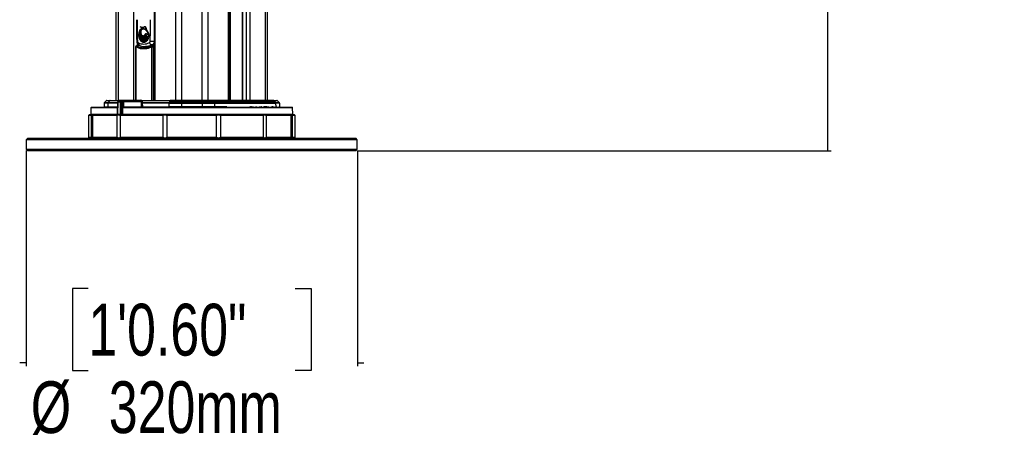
# Model space of a CAD drawing. Header units: millimetres. Extents: x 20 to 19939, y 40 to 15016.
# Tile 90 of 106: x 18036 to 19939, y 1130 to 1959. Entities that reach past the tile are written whole.
import ezdxf

# ---------------------------------------------------------------- set-up
doc = ezdxf.new("R2010")
doc.units = ezdxf.units.MM
doc.header["$LTSCALE"] = 2
doc.layers.add('COMPONENT_GEOMETRY', color=7, linetype='Continuous')
doc.styles.add('SLDTEXTSTYLE0', font='TXT', dxfattribs={"width": 0.75})
doc.dimstyles.new('SLDDIMSTYLE0', dxfattribs={"dimtxt": 100, "dimasz": 6.604, "dimexe": 0, "dimexo": 0.0625, "dimgap": 25, "dimtad": 0, "dimtih": 1, "dimtoh": 1, "dimdec": 1, "dimrnd": 1e-09, "dimzin": 12, "dimdsep": 46, "dimtxsty": 'SLDTEXTSTYLE0', "dimsah": 1, "dimcen": 0.09, "dimadec": 0, "dimazin": 3, "dimtfac": 1, "dimtdec": 1, "dimtofl": 0, "dimtmove": 0, "dimatfit": 3, "dimfxl": 1, "dimfrac": 2, "dimtolj": 1, "dimtzin": 12, "dimarcsym": 0})
doc.dimstyles.new('SLDDIMSTYLE2', dxfattribs={"dimtxt": 100, "dimasz": 6.604, "dimexe": 0, "dimexo": 0.0625, "dimgap": 25, "dimtad": 0, "dimtih": 1, "dimtoh": 1, "dimdec": 1, "dimrnd": 1e-09, "dimzin": 12, "dimdsep": 46, "dimtxsty": 'SLDTEXTSTYLE0', "dimsah": 1, "dimcen": 0.09, "dimadec": 0, "dimazin": 3, "dimtfac": 1, "dimtdec": 1, "dimtmove": 0, "dimatfit": 0, "dimfxl": 1, "dimfrac": 2, "dimtolj": 1, "dimtzin": 12, "dimarcsym": 0})

# ---------------------------------------------------------------- blocks, each defined once
blk = doc.blocks.new('_D_5')
at = {"layer": 'COMPONENT_GEOMETRY', "color": 7}
for p, q in [((18048.6, 1706.9), (18048.6, 1290.4)), ((18688.6, 1706.9), (18688.6, 1290.4)), ((18168.5, 1440.8), (18138, 1440.8)), ((18138, 1440.8), (18138, 1282)), ((18568.6, 1440.8), (18599.1, 1440.8)), ((18599.1, 1440.8), (18599.1, 1282)), ((18048.6, 1296.8), (18035.9, 1296.8)), ((18688.6, 1296.8), (18701.3, 1296.8)), ((18138, 1282), (18168.5, 1282)), ((18599.1, 1282), (18568.6, 1282))]:
    blk.add_line(p, q, dxfattribs=at)
for points in [[(18048.6, 1296.8), (18041.9, 1297.8), (18041.9, 1295.8)], [(18688.6, 1296.8), (18695.2, 1295.8), (18695.2, 1297.8)]]:
    blk.add_solid(points, dxfattribs=at)
at = {"layer": 'COMPONENT_GEOMETRY', "color": 7, "char_height": 100, "attachment_point": 1, "style": 'SLDTEXTSTYLE0'}
for s, insert in [('1\'0.60"', (18168.5, 1411)), ('%%c', (18057.3, 1261.3)), ('320mm', (18208.1, 1261.3))]:
    blk.add_mtext(s, dxfattribs=dict(at, insert=insert))
blk = doc.blocks.new('_D_6')
at = {"layer": 'COMPONENT_GEOMETRY', "color": 7}
for p, q in [((18509.3, 7571.4), (19604.7, 7571.4)), ((19598.3, 7571.4), (19598.3, 4803.3)), ((19398.2, 4783), (19367.8, 4783)), ((19367.8, 4783), (19367.8, 4624.2)), ((19798.4, 4783), (19828.8, 4783)), ((19828.8, 4783), (19828.8, 4624.2)), ((19367.8, 4624.2), (19398.2, 4624.2)), ((19828.8, 4624.2), (19798.4, 4624.2)), ((19598.3, 1706.4), (19598.3, 4474.6)), ((18688.1, 1706.4), (19604.7, 1706.4))]:
    blk.add_line(p, q, dxfattribs=at)
for points in [[(19598.3, 7571.4), (19597.3, 7564.8), (19599.3, 7564.8)], [(19598.3, 1706.4), (19599.3, 1713), (19597.3, 1713)]]:
    blk.add_solid(points, dxfattribs=at)
at = {"layer": 'COMPONENT_GEOMETRY', "color": 7, "char_height": 100, "attachment_point": 1, "style": 'SLDTEXTSTYLE0'}
for s, insert in [('9\'7.45"', (19398.2, 4753.1)), ('2932.5mm', (19270.1, 4603.5))]:
    blk.add_mtext(s, dxfattribs=dict(at, insert=insert))

msp = doc.modelspace()

# ---------------------------------------------------------------- linework, layer by layer
at = {"color": 8, "linetype": 'Continuous', "lineweight": 25}
for p, q in [((18337.5, 1803.44), (18337.5, 7551.44)), ((18348.58, 7551.44), (18348.58, 1803.44)), ((18388.53, 1803.44), (18388.53, 7551.44)), ((18399.6, 7551.44), (18399.6, 1803.44)), ((18439.7, 1803.44), (18439.7, 7551.44)), ((18466.66, 7551.44), (18466.66, 1803.44)), ((18474.44, 1803.44), (18474.44, 7551.44)), ((18480.62, 7551.44), (18480.62, 1803.44)), ((18511.1, 1803.44), (18511.1, 7551.44)), ((18442.98, 6163.91), (18442.98, 1803.44)), ((18297.4, 5411.18), (18297.4, 1803.44)), ((18226, 5397.32), (18226, 1804.22)), ((18256.49, 1804.34), (18256.49, 5392.97)), ((18272.28, 1942.57), (18272.16, 1942.57)), ((18276.39, 1945.46), (18276.25, 1945.46)), ((18260.54, 1907.14), (18260.03, 1907.14)), ((18260.54, 1907.14), (18260.54, 1804.34)), ((18268.94, 1909.54), (18262.53, 1908.99)), ((18262.53, 1908.99), (18264.64, 1907.99)), ((18262.66, 1914.98), (18262.66, 1909.2)), ((18291.28, 1803.44), (18291.28, 1907.14)), ((18293.93, 1907.14), (18293.93, 1803.44)), ((18224.89, 1789.46), (18173.68, 1789.46)), ((18206.22, 1791.4), (18224.94, 1791.4)), ((18225.11, 1798.5), (18206.43, 1798.5)), ((18206.92, 1799.85), (18225.15, 1799.85)), ((18225.42, 1802.85), (18209.42, 1802.85)), ((18225.15, 1799.98), (18225.44, 1799.97)), ((18271.21, 1803.42), (18225.47, 1803.42)), ((18563.42, 1789.46), (18234.88, 1789.46)), ((18326.46, 1802.85), (18271.26, 1802.85)), ((18436.37, 1791.4), (18412.76, 1791.4)), ((18484.08, 1791.4), (18482.15, 1791.4)), ((18503.71, 1791.4), (18503, 1791.4)), ((18513.61, 1791.4), (18507.72, 1791.4)), ((18525, 1791.4), (18523.32, 1791.4)), ((18530.88, 1791.4), (18532.68, 1791.4)), ((18536.9, 1791.4), (18538.2, 1791.4)), ((18173.36, 1776.95), (18224.58, 1776.95)), ((18224.58, 1776.95), (18224.87, 1776.94)), ((18234.81, 1776.95), (18563.75, 1776.95))]:
    msp.add_line(p, q, dxfattribs=at)
at = {"color": 7, "linetype": 'Continuous', "lineweight": 25}
for p, q in [((18441.09, 1803.44), (18441.09, 7551.44)), ((18466.23, 7551.44), (18466.23, 1803.44)), ((18514.45, 7551.44), (18514.45, 1803.44)), ((18296.02, 5408.11), (18296.02, 1803.44)), ((18222.66, 1803.44), (18222.66, 5398.46)), ((18268.83, 1946.27), (18269.45, 1945.7)), ((18268.97, 1946.27), (18269.37, 1945.89)), ((18272.16, 1942.57), (18274.93, 1943.73)), ((18273.05, 1944.68), (18273.19, 1944.68)), ((18274.97, 1941.88), (18274.78, 1941.88)), ((18275.07, 1943.73), (18274.93, 1943.73)), ((18275.04, 1941.87), (18275.33, 1941.79)), ((18276.53, 1945.46), (18275.96, 1945.2)), ((18277.71, 1945.57), (18276.67, 1945.46)), ((18279.22, 1943.15), (18279.1, 1943.15)), ((18279.44, 1942.29), (18279.56, 1942.29)), ((18266.02, 1928.53), (18266.04, 1928.53)), ((18266.03, 1930.95), (18266.17, 1930.95)), ((18266.03, 1930.95), (18266.05, 1930.95)), ((18266.04, 1928.53), (18266.05, 1930.95)), ((18270.67, 1930.66), (18266.04, 1928.53)), ((18266.05, 1930.95), (18270.24, 1931.61)), ((18266.12, 1931.75), (18266.5, 1934.05)), ((18270.24, 1931.61), (18266.12, 1931.75)), ((18266.12, 1927.54), (18270.67, 1930.66)), ((18266.59, 1924.87), (18266.12, 1927.54)), ((18266.16, 1928.53), (18266.3, 1928.53)), ((18266.17, 1930.95), (18266.18, 1930.95)), ((18266.38, 1927.54), (18266.24, 1927.54)), ((18266.49, 1934.05), (18266.5, 1934.05)), ((18266.5, 1934.05), (18269.82, 1932.97)), ((18266.58, 1924.87), (18266.59, 1924.87)), ((18271.19, 1929.9), (18266.59, 1924.87)), ((18266.63, 1934.05), (18266.78, 1934.05)), ((18269.82, 1932.97), (18266.69, 1934.79)), ((18266.73, 1924.87), (18266.87, 1924.87)), ((18266.85, 1923.93), (18271.19, 1929.9)), ((18267.95, 1921.26), (18266.85, 1923.93)), ((18266.86, 1923.93), (18266.85, 1923.93)), ((18267.14, 1923.93), (18267, 1923.93)), ((18268.66, 1931.55), (18268.8, 1931.55)), ((18269.9, 1932.97), (18269.82, 1932.97)), ((18270.33, 1931.61), (18270.24, 1931.61)), ((18270.25, 1931.59), (18270.61, 1931.61)), ((18270.77, 1930.66), (18270.67, 1930.66)), ((18271.11, 1929.46), (18271.44, 1929.9)), ((18271.3, 1929.9), (18271.19, 1929.9)), ((18271.8, 1929.21), (18271.68, 1929.21)), ((18271.73, 1928.59), (18271.94, 1929.21)), ((18271.75, 1928.63), (18271.94, 1929.21)), ((18272.54, 1928.63), (18272.41, 1928.63)), ((18273.49, 1928.03), (18273.36, 1928.03)), ((18274.62, 1928.49), (18274.76, 1928.49)), ((18274.76, 1928.03), (18274.62, 1928.03)), ((18276.39, 1928.32), (18276.25, 1928.32)), ((18278.08, 1929.76), (18277.95, 1929.76)), ((18279.06, 1932.42), (18279.2, 1932.42)), ((18279.2, 1932.42), (18279.35, 1932.42)), ((18279.33, 1940.6), (18279.21, 1940.6)), ((18284.51, 1923.42), (18282.41, 1919.54)), ((18285, 1925.03), (18285.01, 1925.03)), ((18285.59, 1929.9), (18285.01, 1925.03)), ((18285.2, 1932.45), (18285.77, 1931.35)), ((18285.49, 1931.35), (18285.52, 1931.35)), ((18285.56, 1929.9), (18285.59, 1929.9)), ((18260.03, 1907.14), (18260.03, 1804.34)), ((18268.57, 1909.72), (18261.86, 1909.13)), ((18270.31, 1918.07), (18268.48, 1920.33)), ((18268.53, 1920.33), (18268.48, 1920.33)), ((18268.81, 1920.33), (18268.67, 1920.33)), ((18273.56, 1916.12), (18271.09, 1917.41)), ((18271.2, 1917.41), (18271.09, 1917.41)), ((18271.48, 1917.41), (18271.34, 1917.41)), ((18277.55, 1916.07), (18274.62, 1915.88)), ((18274.76, 1915.88), (18274.62, 1915.88)), ((18281.51, 1918.51), (18278.57, 1916.43)), ((18278.7, 1916.43), (18278.84, 1916.43)), ((18278.84, 1916.43), (18278.98, 1916.43)), ((18279.03, 1907.44), (18280.46, 1907.44)), ((18291.28, 1907.14), (18293.93, 1907.14)), ((18291.86, 1910.18), (18291.4, 1910.68)), ((18296.02, 1909.4), (18292.47, 1909.13)), ((18173.68, 1789.46), (18173.36, 1776.95)), ((18174.68, 1790.44), (18224.91, 1790.44)), ((18196, 1791), (18196, 1790.44)), ((18196.09, 1790.94), (18196.09, 1790.44)), ((18199.15, 1798.5), (18198.9, 1791.4)), ((18198.9, 1791.4), (18206.22, 1791.4)), ((18206.43, 1798.5), (18199.15, 1798.5)), ((18202.73, 1802.85), (18199.73, 1799.85)), ((18199.73, 1799.85), (18206.92, 1799.85)), ((18209.42, 1802.85), (18202.73, 1802.85)), ((18204.15, 1803.44), (18210.59, 1803.44)), ((18206.43, 1798.5), (18206.22, 1791.4)), ((18209.42, 1802.85), (18206.92, 1799.85)), ((18210.59, 1803.44), (18225.47, 1803.44)), ((18225.15, 1799.98), (18224.58, 1776.95)), ((18225.44, 1799.97), (18224.87, 1776.94)), ((18225.47, 1803.42), (18225.34, 1801.94)), ((18226.56, 1801.94), (18225.34, 1801.94)), ((18230.52, 1799.97), (18225.44, 1799.97)), ((18226.47, 1804.34), (18270.22, 1804.34)), ((18226.87, 1801.94), (18231.92, 1801.94)), ((18230.52, 1776.94), (18230.52, 1799.97)), ((18231.92, 1801.94), (18234.8, 1801.94)), ((18231.93, 1799.97), (18231.93, 1776.94)), ((18235.23, 1800.95), (18232.63, 1800.95)), ((18233.41, 1776.94), (18233.49, 1789.47)), ((18271.34, 1801.94), (18234.8, 1801.94)), ((18234.88, 1791.42), (18235.13, 1791.42)), ((18235.13, 1791.42), (18235.23, 1800.95)), ((18235.23, 1800.95), (18235.23, 1800.97)), ((18235.58, 1790.44), (18562.42, 1790.44)), ((18236.36, 1791.4), (18271.32, 1791.4)), ((18236.46, 1800.97), (18236.45, 1800.94)), ((18271.12, 1800.97), (18236.46, 1800.97)), ((18271.12, 1800.52), (18271.12, 1800.97)), ((18271.32, 1791.4), (18271.12, 1798.5)), ((18271.21, 1803.44), (18327.25, 1803.44)), ((18271.34, 1801.94), (18271.21, 1803.42)), ((18272.51, 1801.64), (18272.6, 1799.85)), ((18272.6, 1799.85), (18324.8, 1799.85)), ((18272.79, 1798.5), (18272.99, 1791.4)), ((18324.48, 1798.5), (18272.79, 1798.5)), ((18272.99, 1791.4), (18324.34, 1791.4)), ((18324.48, 1798.5), (18324.34, 1791.4)), ((18348.58, 1791.4), (18324.34, 1791.4)), ((18324.48, 1798.5), (18348.58, 1798.5)), ((18326.46, 1802.85), (18324.8, 1799.85)), ((18348.58, 1799.85), (18324.8, 1799.85)), ((18326.46, 1802.85), (18348.58, 1802.85)), ((18348.58, 1803.44), (18327.25, 1803.44)), ((18348.58, 1802.85), (18348.58, 1803.44)), ((18388.53, 1803.44), (18348.58, 1803.44)), ((18348.58, 1802.85), (18348.58, 1799.85)), ((18348.58, 1802.85), (18388.53, 1802.85)), ((18388.53, 1799.85), (18348.58, 1799.85)), ((18348.58, 1798.5), (18348.58, 1799.85)), ((18348.58, 1798.5), (18348.58, 1791.4)), ((18348.58, 1798.5), (18388.53, 1798.5)), ((18388.53, 1791.4), (18348.58, 1791.4)), ((18348.58, 1790.44), (18348.58, 1791.4)), ((18388.53, 1803.44), (18388.53, 1802.85)), ((18409.86, 1803.44), (18388.53, 1803.44)), ((18388.53, 1802.85), (18388.53, 1799.85)), ((18388.53, 1802.85), (18410.64, 1802.85)), ((18388.53, 1798.5), (18388.53, 1799.85)), ((18412.3, 1799.85), (18388.53, 1799.85)), ((18388.53, 1798.5), (18388.53, 1791.4)), ((18388.53, 1798.5), (18412.63, 1798.5)), ((18388.53, 1790.44), (18388.53, 1791.4)), ((18412.76, 1791.4), (18388.53, 1791.4)), ((18526.51, 1803.44), (18409.86, 1803.44)), ((18410.64, 1802.85), (18412.3, 1799.85)), ((18410.64, 1802.85), (18527.69, 1802.85)), ((18530.19, 1799.85), (18412.3, 1799.85)), ((18412.63, 1798.5), (18412.76, 1791.4)), ((18412.63, 1798.5), (18530.67, 1798.5)), ((18436.86, 1790.94), (18436.86, 1790.44)), ((18442.21, 1791), (18442.21, 1790.44)), ((18443.85, 1791), (18443.85, 1790.44)), ((18445.68, 1791), (18445.68, 1790.44)), ((18448.28, 1791), (18448.28, 1790.44)), ((18451.75, 1791), (18451.75, 1790.44)), ((18451.84, 1790.94), (18451.84, 1791)), ((18454.95, 1790.44), (18454.95, 1791)), ((18459.74, 1790.44), (18459.74, 1791)), ((18464.7, 1790.44), (18464.7, 1791)), ((18468.85, 1790.44), (18468.85, 1791)), ((18471.13, 1790.44), (18471.13, 1791)), ((18471.3, 1790.44), (18471.3, 1791)), ((18475.1, 1791), (18475.1, 1790.44)), ((18480.05, 1790.44), (18480.05, 1791)), ((18480.38, 1790.94), (18482.03, 1790.94)), ((18482.03, 1790.94), (18482.03, 1790.44)), ((18482.03, 1790.94), (18484.01, 1790.94)), ((18484.01, 1790.94), (18484.01, 1790.44)), ((18484.01, 1790.94), (18486.05, 1790.94)), ((18486.05, 1790.94), (18486.05, 1790.44)), ((18486.05, 1790.94), (18488.03, 1790.94)), ((18486.17, 1791), (18486.17, 1790.94)), ((18488.03, 1790.94), (18488.03, 1790.44)), ((18491.91, 1790.94), (18491.91, 1790.44)), ((18494.39, 1790.94), (18494.39, 1790.44)), ((18498.67, 1790.94), (18499.34, 1790.94)), ((18498.68, 1790.44), (18498.68, 1791)), ((18499.34, 1790.94), (18499.34, 1790.44)), ((18500.16, 1790.94), (18500.16, 1790.44)), ((18500.16, 1790.94), (18501.39, 1790.94)), ((18501.39, 1790.94), (18501.39, 1790.44)), ((18502.14, 1790.94), (18502.23, 1790.94)), ((18502.23, 1790.94), (18502.23, 1790.44)), ((18502.23, 1790.94), (18502.58, 1790.94)), ((18502.58, 1790.94), (18502.58, 1790.44)), ((18504, 1790.94), (18504, 1790.44)), ((18506.35, 1790.94), (18506.35, 1790.44)), ((18507.12, 1790.44), (18507.12, 1791)), ((18507.42, 1790.94), (18510.92, 1790.94)), ((18510.92, 1790.94), (18510.92, 1790.44)), ((18510.92, 1790.94), (18512.46, 1790.94)), ((18512.46, 1790.94), (18512.46, 1790.44)), ((18512.64, 1790.44), (18512.64, 1790.94)), ((18512.69, 1790.94), (18514.89, 1790.94)), ((18514, 1791), (18514, 1790.94)), ((18514.74, 1791), (18514.74, 1790.94)), ((18514.89, 1790.94), (18514.89, 1790.44)), ((18515.58, 1790.94), (18515.58, 1790.44)), ((18515.58, 1790.94), (18517.19, 1790.94)), ((18517.19, 1790.94), (18517.19, 1790.44)), ((18518.56, 1791), (18518.56, 1790.44)), ((18522.53, 1790.44), (18522.53, 1791)), ((18522.88, 1790.94), (18526.8, 1790.94)), ((18526.51, 1803.44), (18532.95, 1803.44)), ((18526.8, 1790.94), (18526.8, 1790.44)), ((18526.8, 1790.94), (18527.21, 1790.94)), ((18527.21, 1790.94), (18527.21, 1790.44)), ((18527.21, 1790.94), (18527.6, 1790.94)), ((18527.6, 1790.94), (18527.6, 1790.44)), ((18527.69, 1802.85), (18530.19, 1799.85)), ((18534.37, 1802.85), (18527.69, 1802.85)), ((18528.45, 1790.44), (18528.45, 1791)), ((18530.19, 1799.85), (18537.37, 1799.85)), ((18530.67, 1798.5), (18530.88, 1791.4)), ((18537.96, 1798.5), (18530.67, 1798.5)), ((18533.38, 1790.94), (18533.38, 1790.44)), ((18534.37, 1802.85), (18537.37, 1799.85)), ((18535.3, 1790.44), (18535.3, 1791)), ((18537.96, 1798.5), (18538.2, 1791.4)), ((18541.1, 1790.44), (18541.1, 1791)), ((18563.75, 1776.95), (18563.42, 1789.46)), ((18170.55, 1776.44), (18168.55, 1774.44)), ((18168.55, 1774.44), (18168.55, 1732.44)), ((18174.42, 1774.44), (18168.55, 1774.44)), ((18170.55, 1776.44), (18225.23, 1776.44)), ((18174.42, 1732.44), (18174.42, 1774.44)), ((18224.46, 1774.44), (18176.39, 1774.44)), ((18176.39, 1774.44), (18176.39, 1732.44)), ((18224.46, 1732.44), (18224.46, 1774.44)), ((18224.87, 1776.94), (18230.52, 1776.94)), ((18225.23, 1776.44), (18225.08, 1776.44)), ((18230.87, 1776.44), (18225.23, 1776.44)), ((18313.12, 1774.44), (18229.85, 1774.44)), ((18229.85, 1774.44), (18229.85, 1732.44)), ((18231.58, 1776.44), (18230.87, 1776.44)), ((18231.55, 1776.44), (18566.55, 1776.44)), ((18231.76, 1776.44), (18231.58, 1776.44)), ((18231.93, 1776.94), (18233.41, 1776.94)), ((18313.12, 1732.44), (18313.12, 1774.44)), ((18416.63, 1774.44), (18320.47, 1774.44)), ((18320.47, 1774.44), (18320.47, 1732.44)), ((18416.63, 1732.44), (18416.63, 1774.44)), ((18507.26, 1774.44), (18423.98, 1774.44)), ((18423.98, 1774.44), (18423.98, 1732.44)), ((18507.26, 1732.44), (18507.26, 1774.44)), ((18560.72, 1774.44), (18512.64, 1774.44)), ((18512.64, 1774.44), (18512.64, 1732.44)), ((18560.72, 1732.44), (18560.72, 1774.44)), ((18568.55, 1774.44), (18562.69, 1774.44)), ((18562.69, 1774.44), (18562.69, 1732.44)), ((18568.55, 1774.44), (18566.55, 1776.44)), ((18568.55, 1732.44), (18568.55, 1774.44)), ((18168.55, 1732.44), (18170.55, 1730.44)), ((18168.55, 1732.44), (18174.42, 1732.44)), ((18176.39, 1732.44), (18224.46, 1732.44)), ((18229.85, 1732.44), (18313.12, 1732.44)), ((18320.47, 1732.44), (18416.63, 1732.44)), ((18423.98, 1732.44), (18507.26, 1732.44)), ((18512.64, 1732.44), (18560.72, 1732.44)), ((18562.69, 1732.44), (18568.55, 1732.44)), ((18566.55, 1730.44), (18568.55, 1732.44)), ((18051.55, 1730.44), (18048.55, 1727.44)), ((18048.55, 1727.44), (18048.55, 1709.44)), ((18142.28, 1727.44), (18048.55, 1727.44)), ((18051.55, 1730.44), (18144.4, 1730.44)), ((18688.55, 1727.44), (18142.28, 1727.44)), ((18144.4, 1730.44), (18685.55, 1730.44)), ((18688.55, 1727.44), (18685.55, 1730.44)), ((18688.55, 1709.44), (18688.55, 1727.44)), ((18048.55, 1709.44), (18051.55, 1706.44)), ((18048.55, 1709.44), (18142.28, 1709.44)), ((18144.4, 1706.44), (18051.55, 1706.44)), ((18142.28, 1709.44), (18688.55, 1709.44)), ((18685.55, 1706.44), (18144.4, 1706.44)), ((18685.55, 1706.44), (18688.55, 1709.44))]:
    msp.add_line(p, q, dxfattribs=at)
at = {"color": 7, "linetype": 'Continuous', "lineweight": 25, "flags": 128}
for points in [[(18270.26, 1933.13), (18270.04, 1934.66), (18270.18, 1936.85), (18270.81, 1938.86), (18271.86, 1940.47), (18273.23, 1941.51), (18274.76, 1941.87)], [(18273.33, 1944.68), (18272.62, 1944.72), (18272.34, 1944.75)], [(18273.33, 1944.68), (18272.62, 1944.72), (18272.34, 1944.75)], [(18270.44, 1930.28), (18270.48, 1930.31), (18271.05, 1930.66)], [(18270.87, 1928.97), (18271.04, 1929.19), (18271.58, 1929.9)], [(18287.33, 1906.91), (18286.87, 1907.06), (18285.16, 1907.68)], [(18292.67, 1910.36), (18292.35, 1910.24), (18291.86, 1910.18)], [(18234.88, 1789.46), (18234.87, 1787.46), (18234.82, 1779.47), (18234.81, 1776.95)], [(18236.36, 1791.4), (18236.34, 1791.21), (18236.31, 1791.03), (18236.26, 1790.86), (18236.2, 1790.72), (18236.12, 1790.6), (18236.03, 1790.51), (18235.94, 1790.45), (18235.84, 1790.44)], [(18236.45, 1800.94), (18236.43, 1798.94), (18236.36, 1791.4)], [(18323.79, 1790.44), (18323.89, 1790.45), (18323.99, 1790.51), (18324.09, 1790.6), (18324.17, 1790.72), (18324.24, 1790.86), (18324.29, 1791.03), (18324.33, 1791.21), (18324.34, 1791.4)], [(18413.32, 1790.44), (18413.21, 1790.45), (18413.11, 1790.51), (18413.01, 1790.6), (18412.93, 1790.72), (18412.86, 1790.86), (18412.81, 1791.03), (18412.78, 1791.21), (18412.76, 1791.4)]]:
    msp.add_lwpolyline(points, dxfattribs=at)
at = {"color": 8, "linetype": 'Continuous', "lineweight": 25, "flags": 128}
for points in [[(18262.53, 1908.99), (18262.17, 1909.12), (18261.86, 1909.13)], [(18287.08, 1908.26), (18287.72, 1908.03), (18289.28, 1907.57)], [(18291.28, 1907.14), (18291.2, 1907.5), (18291.17, 1907.85), (18291.2, 1908.17), (18291.28, 1908.45), (18291.41, 1908.68), (18291.59, 1908.85), (18291.66, 1908.9)], [(18293.93, 1907.14), (18293.87, 1907.62), (18293.74, 1908.08), (18293.54, 1908.47), (18293.28, 1908.79), (18292.99, 1909.01), (18292.67, 1909.12), (18292.47, 1909.13)]]:
    msp.add_lwpolyline(points, dxfattribs=at)
at = {"color": 7, "linetype": 'Continuous', "lineweight": 25}
for centre, radius, start, end in [((18278.86, 1931.94), 12.51, 121.78298, 166.83621), ((18279.01, 1931.94), 12.51, 121.78298, 166.83621), ((18274.57, 1951.76), 8.04, 223.04936, 273.57051), ((18273.17, 1951.86), 7.17, 231.29199, 296.67499), ((18273.59, 1952.18), 7.5, 232.04465, 269.15093), ((18279.19, 1929.85), 14.48, 106.54691, 118.52228), ((18279.33, 1929.85), 14.48, 106.54691, 118.52228), ((18285.54, 1929.64), 19.55, 176.16309, 183.2594), ((18261.73, 1944.48), 16.51, 285.03304, 303.18984), ((18266.15, 1944.45), 13.5, 269.48827, 288.02967), ((18284.73, 1929.73), 18.75, 166.68475, 173.83257), ((18268.8, 1950.63), 19.07, 261.85108, 274.58847), ((18259.17, 1942.99), 16.93, 294.16232, 313.26752), ((18284.63, 1929.54), 18.64, 186.15334, 194.4983), ((18285.68, 1929.64), 19.55, 176.16309, 183.2594), ((18261.87, 1944.48), 16.51, 285.03304, 303.18984), ((18266.29, 1944.45), 13.5, 269.48827, 288.02967), ((18284.88, 1929.73), 18.75, 166.68475, 173.83257), ((18268.94, 1950.63), 19.07, 261.85108, 274.58847), ((18259.31, 1942.99), 16.93, 294.16232, 313.26752), ((18284.77, 1929.54), 18.64, 186.15334, 194.4983), ((18266.43, 1944.45), 13.5, 269.48827, 288.02967), ((18269.09, 1950.66), 19.11, 261.85674, 269.99295), ((18259.45, 1942.99), 16.93, 294.16232, 313.26752), ((18284.92, 1929.54), 18.64, 186.15334, 194.4983), ((18272.83, 1948.11), 15.42, 245.74487, 259.0658), ((18248.99, 1946.08), 27.56, 309.68939, 324.05583), ((18272.97, 1948.11), 15.42, 245.74487, 259.0658), ((18278.76, 1952.36), 21.32, 235.50135, 245.44903), ((18249.13, 1946.08), 27.56, 309.68939, 324.05583), ((18249.34, 1945.85), 27.24, 309.64852, 322.13218), ((18273.18, 1948.29), 15.61, 245.79437, 255.88069), ((18278.9, 1952.36), 21.32, 235.50135, 245.44903), ((18247.49, 1942.95), 27.14, 315.52067, 331.28045), ((18281.94, 1928.72), 15.82, 197.63576, 208.15336), ((18247.63, 1942.95), 27.14, 315.52067, 331.28045), ((18282.08, 1928.72), 15.82, 197.63576, 208.15336), ((18247.77, 1942.95), 27.14, 315.52067, 331.28045), ((18282.22, 1928.72), 15.82, 197.63576, 208.15336), ((18243.33, 1937.95), 29.78, 325.90412, 342.94103), ((18243.89, 1937.7), 29.29, 325.83518, 339.96796), ((18236.86, 1937.01), 35.79, 332.22831, 347.42264), ((18237, 1937.01), 35.79, 332.22831, 347.42264), ((18237.15, 1937.01), 35.79, 332.22831, 347.42264), ((18268.94, 1950.61), 19.05, 270.00137, 274.59358), ((18218.59, 1934.04), 54.22, 342.87571, 354.28208), ((18218.93, 1933.98), 54.02, 342.86519, 353.00674), ((18240.95, 1938.97), 32.63, 337.4222, 342.59637), ((18231.37, 1927.86), 41.17, 345.29264, 1.07443), ((18231.51, 1927.86), 41.17, 345.29264, 1.07443), ((18231.66, 1927.86), 41.17, 345.29264, 1.07443), ((18234.1, 1917.79), 40.7, 357.30659, 14.56702), ((18232.37, 1921.38), 41.66, 352.74297, 9.18016), ((18234.24, 1917.79), 40.7, 357.30659, 14.56702), ((18234.38, 1917.79), 40.7, 357.30659, 14.56702), ((18232.44, 1921.38), 41.73, 352.75013, 7.16466), ((18243.09, 1910.8), 36.05, 8.9968, 28.55241), ((18238.84, 1912.9), 38.97, 4.65761, 22.83272), ((18243.23, 1910.8), 36.05, 8.9968, 28.55241), ((18274.58, 1932.59), 4.1, 276.12496, 325.31528), ((18243.38, 1910.8), 36.05, 8.9968, 28.55241), ((18238.66, 1912.85), 39.29, 4.69587, 20.88694), ((18259.13, 1909.87), 25.27, 22.51942, 46.90235), ((18252.27, 1909.24), 30.75, 17.55832, 38.34998), ((18259.27, 1909.87), 25.27, 22.51942, 46.90235), ((18259.41, 1909.87), 25.27, 22.51942, 46.90235), ((18252.19, 1909.14), 31, 17.60132, 37.01938), ((18269.99, 1910.5), 20.89, 44.06047, 67.21837), ((18263.42, 1908.44), 25.87, 35.37537, 55.49447), ((18270.13, 1910.5), 20.89, 44.06047, 67.21837), ((18270.27, 1910.5), 20.89, 44.06047, 67.21837), ((18263.49, 1908.38), 25.97, 35.39436, 54.83293), ((18276.49, 1916.13), 16.49, 56.65008, 81.03221), ((18276.63, 1916.13), 16.49, 56.65008, 81.03221), ((18245.47, 1911.4), 44.71, 26.50258, 40.77639), ((18245.61, 1911.4), 44.71, 26.50258, 40.77639), ((18246.32, 1911.84), 44, 29.13084, 40.83299), ((18240.75, 1914.63), 47.76, 20.49966, 33.31402), ((18276.67, 1915.92), 16.73, 56.73487, 76.1238), ((18240.89, 1914.63), 47.76, 20.49966, 33.31402), ((18270.81, 1928.19), 14.51, 323.44498, 340.82647), ((18270.95, 1928.19), 14.51, 323.44498, 340.82647), ((18266.45, 1929.62), 19.11, 346.09475, 0.83742), ((18266.59, 1929.62), 19.11, 346.09475, 0.83742), ((18262.03, 1907.14), 2, 94.91546, 180), ((18262.87, 1906.64), 2.38, 98.34462, 167.79488), ((18278.43, 1926.62), 11.73, 212.44441, 226.82106), ((18278.65, 1926.68), 11.83, 212.47537, 225.41395), ((18278.71, 1926.62), 11.73, 212.44441, 226.82106), ((18276.15, 1923.94), 8.2, 232.80626, 252.54451), ((18276.44, 1923.94), 8.2, 232.80626, 252.54451), ((18275.77, 1922.79), 6.99, 261.6391, 285.85387), ((18274.89, 1924.79), 9.18, 294.50808, 316.88964), ((18292.59, 1916.57), 6.01, 191.8373, 258.54449), ((18295.52, 2108.33), 190.31, 267.81078, 270.15767), ((18292.62, 1907.14), 2, 94.27551, 118.59275), ((18174.68, 1789.44), 1, 90, 178.5), ((18197.9, 1791.44), 1, 270, 358), ((18201.15, 1798.43), 2, 135, 178), ((18204.15, 1801.44), 2, 90, 135), ((18205.3, 1791.35), 0.921, 275.4698, 2.99523), ((18208.64, 1798.46), 2.21, 141.19481, 179.00198), ((18210.63, 1801.89), 1.54, 91.18426, 141.71565), ((18224.23, 1791.44), 1, 270, 313.92442), ((18226.47, 1803.34), 1, 90, 175), ((18226.56, 1800.94), 1, 90, 159.68863), ((18231.22, 1766.41), 33.57, 88.79313, 91.20687), ((18231.75, 1801.07), 0.887, 352.69985, 78.77449), ((18234.35, 1816.82), 27.36, 268.18276, 271.09941), ((18235.76, 1791.31), 0.887, 172.69985, 258.77449), ((18236.01, 1791.31), 0.887, 172.69985, 258.77449), ((18236.09, 1816.04), 24.64, 267.75922, 270.60914), ((18235.84, 1820.36), 19.4, 268.18589, 271.81411), ((18236.19, 1825.55), 24.62, 267.75644, 270.61619), ((18270.13, 1800.94), 1, 1.99664, 89.99694), ((18270.22, 1803.34), 1, 5, 90), ((18272.12, 1800.76), 1.03, 193.41659, 297.65545), ((18271.96, 1805.56), 7.1, 263.24647, 276.75353), ((18272.32, 1791.43), 0.997, 181.81601, 269.83121), ((18272.15, 1798.76), 7.4, 263.53339, 276.46661), ((18272.12, 1791.29), 0.874, 282.69975, 7.39012), ((18327.43, 1798.5), 2.95, 152.89784, 180.02091), ((18327.36, 1802.47), 0.967, 96.42053, 157.16184), ((18409.75, 1802.47), 0.967, 22.83816, 83.57947), ((18409.68, 1798.5), 2.95, 359.97909, 27.10216), ((18526.48, 1801.89), 1.54, 38.28435, 88.81574), ((18528.47, 1798.46), 2.21, 0.99802, 38.80519), ((18532.95, 1801.44), 2, 45, 90), ((18535.96, 1798.43), 2, 2, 45), ((18539.2, 1791.44), 1, 182, 210.68315), ((18562.42, 1789.44), 1, 1.5, 90), ((18173.86, 1776.94), 0.5, 178.5, 270), ((18225.08, 1776.94), 0.5, 179.28744, 270), ((18225.32, 1776.88), 0.449, 171.20543, 258.38327), ((18230.96, 1776.88), 0.449, 171.20543, 258.38327), ((18231.49, 1776.88), 0.449, 281.61673, 8.79457), ((18232.97, 1776.88), 0.449, 281.61673, 8.79457), ((18235.25, 1776.87), 0.449, 170.33701, 257.10751), ((18563.25, 1776.94), 0.5, 270, 1.5)]:
    msp.add_arc(centre, radius, start, end, dxfattribs=at)
at = {"color": 8, "linetype": 'Continuous', "lineweight": 25}
for centre, radius, start, end in [((18263.13, 1911.47), 6.7, 88.57047, 99.8323), ((18268.21, 1913.96), 3.76, 158.4924, 231.71717), ((18532.03, 1791.43), 1.15, 181.41464, 206.02352)]:
    msp.add_arc(centre, radius, start, end, dxfattribs=at)
for centre, major_axis, ratio, start_param, end_param in [((18283.81, 1954.52), (6.6, 46.86), 0.7000837, 3.2399493, 3.5833907), ((17750.18, 1960.56), (827.18, 0), 0.0857028, 5.4297005, 5.4330512)]:
    msp.add_ellipse(centre, major_axis=major_axis, ratio=ratio, start_param=start_param, end_param=end_param, dxfattribs=at)
at = {"color": 7, "linetype": 'Continuous', "lineweight": 25}
for centre, major_axis, ratio, start_param, end_param in [((18226.86, 1799.94), (0.02, 2), 0.7070529, 0.008726, 1.562069), ((18231.93, 1799.94), (-0.02, 2), 0.7070529, 6.2744593, 7.8278024), ((18232.64, 1799.95), (-0.025, 1), 0.7068915, 6.2657426, 7.8190857), ((18231.22, 1776.94), (1, 0), 0.0123388, 0.7855505, 2.3560422)]:
    msp.add_ellipse(centre, major_axis=major_axis, ratio=ratio, start_param=start_param, end_param=end_param, dxfattribs=at)
for points, knots in [([(18261.64, 1959.44), (18261.63, 1952.99), (18261.62, 1939.19), (18261.88, 1925.41), (18262.02, 1918.07)], [0, 0, 0, 0, 0.4679243, 1, 1, 1, 1]), ([(18262.9, 1959.44), (18262.91, 1954.35), (18262.93, 1940.59), (18263.16, 1926.83), (18263.3, 1918.16)], [0, 0, 0, 0, 0.3702147, 1, 1, 1, 1]), ([(18266.69, 1934.79), (18267.18, 1936.17), (18268.17, 1938.94), (18270.28, 1941.4), (18271.71, 1942.3), (18272.16, 1942.57)], [0, 0, 0, 0, 0.4088162, 0.8176294, 1, 1, 1, 1]), ([(18268.63, 1946.27), (18269.61, 1945.69), (18271.57, 1944.53), (18274.28, 1944.62), (18275.78, 1945.26), (18276.25, 1945.46)], [0, 0, 0, 0, 0.4073123, 0.8146318, 1, 1, 1, 1]), ([(18274.93, 1943.73), (18273.79, 1943.77), (18271.53, 1943.85), (18269.6, 1945.46), (18268.63, 1946.27)], [0, 0, 0, 0, 0.4994679, 1, 1, 1, 1]), ([(18274.62, 1941.87), (18274.09, 1941.79), (18273.03, 1941.65), (18271.63, 1940.49), (18270.57, 1938.8), (18269.97, 1936.68), (18269.89, 1934.39), (18270.33, 1932.2), (18271.26, 1930.34), (18272.57, 1929.02), (18274.11, 1928.4), (18275.72, 1928.55), (18277.21, 1929.44), (18278.32, 1930.82), (18278.76, 1931.95), (18278.94, 1932.42)], [0, 0, 0, 0, 0.078696, 0.1573916, 0.2360954, 0.3148018, 0.3934965, 0.4721808, 0.5508705, 0.6295737, 0.7082803, 0.7869767, 0.8656654, 0.9443584, 1, 1, 1, 1]), ([(18279.21, 1940.6), (18279.1, 1940.68), (18278.77, 1940.9), (18277.99, 1940.82), (18277, 1941.27), (18275.84, 1941.81), (18275.03, 1941.85), (18274.62, 1941.87)], [0, 0, 0, 0, 0.0766778, 0.2283273, 0.4807225, 0.7367162, 1, 1, 1, 1]), ([(18274.76, 1941.87), (18275.62, 1941.67), (18276.85, 1941.39), (18278.22, 1940.84), (18278.91, 1940.87), (18279.19, 1940.69), (18279.33, 1940.6)], [0, 0, 0, 0, 0.5598891, 0.8057975, 0.903562, 1, 1, 1, 1]), ([(18274.9, 1941.87), (18275.48, 1941.82), (18276.55, 1941.73), (18277.77, 1940.92), (18278.67, 1940.87), (18279.17, 1940.83), (18279.39, 1940.66), (18279.47, 1940.6)], [0, 0, 0, 0, 0.3699358, 0.6829767, 0.8410313, 0.9422567, 1, 1, 1, 1]), ([(18276.25, 1945.46), (18276.68, 1945.57), (18277.48, 1945.77), (18278.68, 1945.43), (18279.65, 1944.57), (18280.33, 1943.33), (18280.66, 1942.03), (18280.59, 1941.19), (18280.56, 1940.86)], [0, 0, 0, 0, 0.2033055, 0.3772325, 0.5573721, 0.7229109, 0.8900688, 1, 1, 1, 1]), ([(18280.66, 1940.86), (18280.69, 1941.24), (18280.75, 1942), (18280.41, 1943.46), (18279.54, 1944.96), (18277.98, 1945.84), (18276.92, 1945.58), (18276.39, 1945.46)], [0, 0, 0, 0, 0.1258635, 0.251162, 0.5007222, 0.7496369, 1, 1, 1, 1]), ([(18280.8, 1940.86), (18280.83, 1941.24), (18280.89, 1942), (18280.62, 1943.15), (18280.11, 1944.25), (18279.31, 1945.17), (18278.32, 1945.7), (18277.64, 1945.62), (18277.32, 1945.58)], [0, 0, 0, 0, 0.1438035, 0.2868769, 0.4495423, 0.637133, 0.8301332, 1, 1, 1, 1]), ([(18280.8, 1940.86), (18280.83, 1941.24), (18280.89, 1942), (18280.55, 1943.46), (18279.68, 1944.92), (18278.55, 1945.71), (18277.92, 1945.61), (18277.82, 1945.59)], [0, 0, 0, 0, 0.15784439, 0.3149802, 0.62795147, 0.94011334, 1, 1, 1, 1]), ([(18278.88, 1943), (18278.89, 1943.02), (18278.91, 1943.06), (18278.96, 1943.12), (18279.06, 1943.15), (18279.21, 1943.14), (18279.41, 1943.05), (18279.56, 1942.89), (18279.65, 1942.73), (18279.69, 1942.61), (18279.69, 1942.51), (18279.67, 1942.43), (18279.63, 1942.37), (18279.56, 1942.31), (18279.45, 1942.28), (18279.28, 1942.31), (18279.09, 1942.43), (18278.95, 1942.59), (18278.88, 1942.74), (18278.86, 1942.85), (18278.86, 1942.94), (18278.87, 1942.98), (18278.88, 1943)], [0, 0, 0, 0, 0.0245129, 0.0489015, 0.0887653, 0.1535074, 0.2555425, 0.3608651, 0.4092975, 0.4500909, 0.4770566, 0.5042275, 0.5276125, 0.5576441, 0.6023812, 0.676251, 0.7854995, 0.8728937, 0.9199087, 0.9561706, 0.9822066, 1, 1, 1, 1]), ([(18288.25, 1918.16), (18288.4, 1926.83), (18288.64, 1940.59), (18288.67, 1954.35), (18288.68, 1959.44)], [0, 0, 0, 0, 0.6297853, 1, 1, 1, 1]), ([(18271.68, 1929.21), (18271.19, 1927.79), (18270.18, 1924.9), (18268.7, 1922.48), (18267.95, 1921.26)], [0, 0, 0, 0, 0.4921251, 1, 1, 1, 1]), ([(18268.48, 1920.33), (18269.13, 1921.69), (18270.45, 1924.46), (18271.27, 1927.61), (18271.68, 1929.21)], [0, 0, 0, 0, 0.4929619, 1, 1, 1, 1]), ([(18272.41, 1928.63), (18272.19, 1926.84), (18271.74, 1923.21), (18270.79, 1919.8), (18270.31, 1918.07)], [0, 0, 0, 0, 0.49540761, 1, 1, 1, 1]), ([(18271.09, 1917.41), (18271.49, 1919.2), (18272.31, 1922.85), (18272.38, 1926.68), (18272.41, 1928.63)], [0, 0, 0, 0, 0.4907636, 1, 1, 1, 1]), ([(18273.36, 1928.03), (18273.56, 1926.41), (18273.98, 1923.12), (18273.89, 1919.1), (18273.63, 1916.77), (18273.56, 1916.12)], [0, 0, 0, 0, 0.4109164, 0.8337494, 1, 1, 1, 1]), ([(18274.62, 1915.88), (18274.63, 1917.51), (18274.67, 1920.82), (18274.11, 1924.9), (18273.55, 1927.26), (18273.36, 1928.03)], [0, 0, 0, 0, 0.3954651, 0.8023983, 1, 1, 1, 1]), ([(18274.62, 1928.03), (18275.18, 1926.56), (18276.32, 1923.58), (18277.19, 1919.47), (18277.46, 1916.92), (18277.55, 1916.07)], [0, 0, 0, 0, 0.392553, 0.7964907, 1, 1, 1, 1]), ([(18278.57, 1916.43), (18278.25, 1918.02), (18277.59, 1921.23), (18276.15, 1925.09), (18275.03, 1927.24), (18274.62, 1928.03)], [0, 0, 0, 0, 0.3811251, 0.7733014, 1, 1, 1, 1]), ([(18276.25, 1928.32), (18277.08, 1927.19), (18278.78, 1924.89), (18280.46, 1921.46), (18281.25, 1919.24), (18281.51, 1918.51)], [0, 0, 0, 0, 0.395931, 0.8033472, 1, 1, 1, 1]), ([(18282.41, 1919.54), (18281.79, 1920.8), (18280.54, 1923.33), (18278.4, 1926.23), (18276.87, 1927.71), (18276.25, 1928.32)], [0, 0, 0, 0, 0.3664268, 0.7434747, 1, 1, 1, 1]), ([(18277.3, 1941.26), (18277.4, 1941.23), (18277.88, 1941.11), (18278.5, 1940.84), (18279.19, 1940.87), (18279.47, 1940.69), (18279.61, 1940.6)], [0, 0, 0, 0, 0.13138395, 0.61671622, 0.80966698, 1, 1, 1, 1]), ([(18277.95, 1929.76), (18279.11, 1928.91), (18281.47, 1927.17), (18283.49, 1924.68), (18284.51, 1923.42)], [0, 0, 0, 0, 0.4931773, 1, 1, 1, 1]), ([(18285.01, 1925.03), (18283.92, 1926.01), (18281.68, 1928.01), (18279.2, 1929.17), (18277.95, 1929.76)], [0, 0, 0, 0, 0.4927152, 1, 1, 1, 1]), ([(18278.94, 1932.42), (18280.06, 1932.19), (18282.33, 1931.72), (18284.5, 1930.51), (18285.59, 1929.9)], [0, 0, 0, 0, 0.4934454, 1, 1, 1, 1]), ([(18285.52, 1931.35), (18284.58, 1933.03), (18282.69, 1936.41), (18280.38, 1939.2), (18279.21, 1940.6)], [0, 0, 0, 0, 0.4954474, 1, 1, 1, 1]), ([(18280.56, 1940.86), (18281.49, 1939.4), (18283.36, 1936.46), (18284.79, 1933.07), (18285.52, 1931.35)], [0, 0, 0, 0, 0.4956871, 1, 1, 1, 1]), ([(18291.28, 1907.14), (18289.39, 1906.23), (18285.57, 1904.38), (18279.37, 1902.95), (18272.83, 1902.78), (18266.35, 1904.09), (18262.41, 1906.16), (18260.54, 1907.14)], [0, 0, 0, 0, 0.1822454, 0.3682397, 0.5818497, 0.8016208, 1, 1, 1, 1]), ([(18261.99, 1918.07), (18261.99, 1918.04), (18261.95, 1917.25), (18262.27, 1915.66), (18263.14, 1913.61), (18264.4, 1911.99), (18265.44, 1911.33), (18265.9, 1911.04)], [0, 0, 0, 0, 0.0109709, 0.2765418, 0.5563602, 0.8032414, 1, 1, 1, 1]), ([(18263.3, 1918.16), (18263.32, 1917.91), (18263.36, 1917.31), (18263.63, 1916.54), (18264.08, 1915.8), (18264.47, 1915.51), (18264.71, 1915.34)], [0, 0, 0, 0, 0.20846475, 0.48514137, 0.68641769, 1, 1, 1, 1]), ([(18264.64, 1907.99), (18265.74, 1907.42), (18268.78, 1905.85), (18274.26, 1904.81), (18280.49, 1904.93), (18286.52, 1906.32), (18290.2, 1908.1), (18292.05, 1908.99)], [0, 0, 0, 0, 0.1315218, 0.3628816, 0.6009857, 0.7984365, 1, 1, 1, 1]), ([(18264.71, 1915.34), (18265.07, 1915.14), (18266.92, 1914.13), (18270.48, 1912.83), (18275.62, 1912.23), (18281.14, 1912.86), (18284.83, 1914.5), (18286.71, 1915.34)], [0, 0, 0, 0, 0.0537251, 0.2738875, 0.5002057, 0.7457789, 1, 1, 1, 1]), ([(18265.88, 1911.02), (18267.1, 1910.37), (18269.55, 1909.09), (18273.47, 1907.97), (18276.73, 1907.41), (18278.69, 1907.49), (18279.29, 1907.51)], [0, 0, 0, 0, 0.2906911, 0.5816437, 0.8727719, 1, 1, 1, 1]), ([(18280.07, 1907.51), (18280.84, 1907.49), (18282.95, 1907.43), (18286.42, 1908.04), (18289.85, 1909.06), (18291.9, 1910), (18292.66, 1910.35)], [0, 0, 0, 0, 0.1830009, 0.49679, 0.812158, 1, 1, 1, 1]), ([(18286.71, 1915.34), (18286.77, 1915.37), (18287.07, 1915.54), (18287.57, 1916.01), (18287.97, 1916.73), (18288.19, 1917.47), (18288.22, 1917.9), (18288.25, 1918.16)], [0, 0, 0, 0, 0.070163, 0.3615782, 0.6522681, 0.7852691, 1, 1, 1, 1]), ([(18296.04, 1918.03), (18295.96, 1917.32), (18295.84, 1916.19), (18295.15, 1914.27), (18293.98, 1912.4), (18292.48, 1911.19), (18291.57, 1910.77), (18291.4, 1910.68)], [0, 0, 0, 0, 0.2203943, 0.35565, 0.6469105, 0.9322145, 1, 1, 1, 1]), ([(18292.65, 1910.4), (18292.84, 1910.48), (18293.72, 1910.86), (18294.95, 1911.87), (18295.7, 1913.02), (18296.02, 1913.51)], [0, 0, 0, 0, 0.1397314, 0.6311967, 1, 1, 1, 1]), ([(18226.87, 1801.94), (18226.67, 1801.91), (18226.28, 1801.87), (18225.78, 1801.53), (18225.4, 1801.04), (18225.19, 1800.49), (18225.16, 1800.12), (18225.15, 1799.98)], [0, 0, 0, 0, 0.2107901, 0.4120016, 0.6228434, 0.8572965, 1, 1, 1, 1]), ([(18233.49, 1789.47), (18233.49, 1789.6), (18233.51, 1789.95), (18233.67, 1790.5), (18233.98, 1791.01), (18234.4, 1791.35), (18234.72, 1791.4), (18234.88, 1791.42)], [0, 0, 0, 0, 0.1268064, 0.3449972, 0.5632725, 0.7816381, 1, 1, 1, 1]), ([(18235.58, 1790.44), (18235.5, 1790.42), (18235.34, 1790.4), (18235.12, 1790.23), (18234.97, 1789.98), (18234.89, 1789.7), (18234.88, 1789.53), (18234.88, 1789.46)], [0, 0, 0, 0, 0.2185034, 0.43688398, 0.65509038, 0.87320646, 1, 1, 1, 1]), ([(18235.23, 1800.97), (18235.23, 1801.04), (18235.23, 1801.13), (18235.26, 1801.32), (18235.3, 1801.52), (18235.39, 1801.75), (18235.52, 1801.9), (18235.62, 1801.93), (18235.67, 1801.94), (18235.67, 1801.94)], [0, 0, 0, 0, 0.0864536, 0.1287766, 0.2715723, 0.4450725, 0.7292406, 0.9944303, 1, 1, 1, 1]), ([(18235.67, 1801.94), (18235.68, 1801.94), (18235.76, 1801.93), (18235.93, 1801.9), (18236.15, 1801.75), (18236.32, 1801.52), (18236.4, 1801.32), (18236.44, 1801.14), (18236.45, 1801.04), (18236.46, 1800.97)], [0, 0, 0, 0, 0.0056291, 0.2722083, 0.5553418, 0.7277424, 0.8702918, 0.9107546, 1, 1, 1, 1]), ([(18271.12, 1798.5), (18271.12, 1798.62), (18271.11, 1799.08), (18271.11, 1799.83), (18271.12, 1800.29), (18271.12, 1800.52)], [0, 0, 0, 0, 0.1521102, 0.5802935, 1, 1, 1, 1]), ([(18272.51, 1801.64), (18272.48, 1801.66), (18272.39, 1801.69), (18272.24, 1801.74), (18272.08, 1801.76), (18271.97, 1801.77), (18271.87, 1801.77), (18271.73, 1801.76), (18271.55, 1801.7), (18271.39, 1801.6), (18271.19, 1801.38), (18271.13, 1801.16), (18271.13, 1800.99), (18271.12, 1800.97)], [0, 0, 0, 0, 0.0431445, 0.1259476, 0.1607997, 0.1774461, 0.2069217, 0.2330531, 0.2974143, 0.4166144, 0.5496491, 0.9410554, 1, 1, 1, 1]), ([(18271.34, 1801.94), (18271.41, 1801.94), (18271.58, 1801.94), (18271.79, 1801.94), (18271.9, 1801.94)], [0, 0, 0, 0, 0.4261094, 1, 1, 1, 1]), ([(18271.9, 1801.94), (18272.02, 1801.92), (18272.28, 1801.89), (18272.43, 1801.73), (18272.51, 1801.64), (18272.51, 1801.64)], [0, 0, 0, 0, 0.4282009, 0.9887622, 1, 1, 1, 1]), ([(18272.6, 1799.85), (18272.64, 1799.7), (18272.7, 1799.45), (18272.75, 1799.03), (18272.78, 1798.73), (18272.79, 1798.58), (18272.79, 1798.5)], [0, 0, 0, 0, 0.44285671, 0.75011801, 0.85905566, 1, 1, 1, 1]), ([(18491.91, 1790.94), (18492.04, 1790.94), (18492.35, 1790.94), (18492.8, 1790.94), (18493.19, 1790.94), (18493.47, 1790.94), (18493.87, 1790.94), (18494.18, 1790.94), (18494.39, 1790.94)], [0, 0, 0, 0, 0.1538082, 0.3425052, 0.4333459, 0.5586199, 0.7027663, 1, 1, 1, 1]), ([(18499.34, 1790.94), (18499.42, 1790.94), (18499.58, 1790.94), (18499.81, 1790.94), (18500.01, 1790.94), (18500.11, 1790.94), (18500.16, 1790.94)], [0, 0, 0, 0, 0.2863817, 0.5469728, 0.7602736, 1, 1, 1, 1]), ([(18502.58, 1790.94), (18502.86, 1790.94), (18503.34, 1790.94), (18503.8, 1790.94), (18504, 1790.94)], [0, 0, 0, 0, 0.5585215, 1, 1, 1, 1]), ([(18512.46, 1790.94), (18512.51, 1790.94), (18512.6, 1790.94), (18512.65, 1790.94), (18512.64, 1790.94), (18512.64, 1790.94)], [0, 0, 0, 0, 0.5137723, 0.9776356, 1, 1, 1, 1]), ([(18514.89, 1790.94), (18514.95, 1790.94), (18515.08, 1790.94), (18515.27, 1790.94), (18515.45, 1790.94), (18515.54, 1790.94), (18515.58, 1790.94)], [0, 0, 0, 0, 0.30009621, 0.55834661, 0.76308652, 1, 1, 1, 1]), ([(18176.39, 1774.44), (18176.45, 1774.58), (18176.58, 1774.87), (18176.63, 1775.19), (18176.55, 1775.4), (18176.34, 1775.46), (18176.01, 1775.38), (18175.59, 1775.19), (18175.05, 1774.88), (18174.63, 1774.58), (18174.42, 1774.44)], [0, 0, 0, 0, 0.1256583, 0.2542127, 0.3800964, 0.510315, 0.6256891, 0.7444671, 0.8706368, 1, 1, 1, 1]), ([(18229.85, 1774.44), (18229.62, 1774.71), (18229.17, 1775.27), (18227.88, 1775.52), (18226.24, 1775.25), (18225.07, 1774.72), (18224.46, 1774.44)], [0, 0, 0, 0, 0.2543396, 0.5102253, 0.7443497, 1, 1, 1, 1]), ([(18233.41, 1776.94), (18233.5, 1776.95), (18233.68, 1776.95), (18234.01, 1776.95), (18234.35, 1776.95), (18234.62, 1776.95), (18234.76, 1776.95), (18234.81, 1776.95)], [0, 0, 0, 0, 0.2190619, 0.4380851, 0.6570122, 0.875883, 1, 1, 1, 1]), ([(18320.47, 1774.44), (18319.98, 1774.71), (18318.98, 1775.27), (18317.04, 1775.52), (18314.99, 1775.25), (18313.76, 1774.72), (18313.12, 1774.44)], [0, 0, 0, 0, 0.2543396, 0.5102253, 0.7443497, 1, 1, 1, 1]), ([(18423.98, 1774.44), (18423.68, 1774.58), (18423.05, 1774.87), (18422.05, 1775.19), (18421.01, 1775.4), (18420.01, 1775.46), (18419.06, 1775.38), (18418.18, 1775.19), (18417.35, 1774.88), (18416.87, 1774.58), (18416.63, 1774.44)], [0, 0, 0, 0, 0.1256583, 0.2542127, 0.3800964, 0.510315, 0.6256891, 0.7444671, 0.8706368, 1, 1, 1, 1]), ([(18512.64, 1774.44), (18512.03, 1774.71), (18510.82, 1775.27), (18509.19, 1775.52), (18507.91, 1775.25), (18507.48, 1774.72), (18507.26, 1774.44)], [0, 0, 0, 0, 0.2543396, 0.5102253, 0.7443497, 1, 1, 1, 1]), ([(18562.69, 1774.44), (18562.28, 1774.71), (18561.45, 1775.27), (18560.69, 1775.52), (18560.4, 1775.25), (18560.61, 1774.72), (18560.72, 1774.44)], [0, 0, 0, 0, 0.2543396, 0.5102253, 0.7443497, 1, 1, 1, 1]), ([(18174.42, 1732.44), (18174.62, 1732.29), (18175.05, 1732), (18175.59, 1731.68), (18176.04, 1731.47), (18176.36, 1731.41), (18176.56, 1731.49), (18176.62, 1731.68), (18176.58, 1731.99), (18176.45, 1732.29), (18176.39, 1732.44)], [0, 0, 0, 0, 0.1256583, 0.2542127, 0.3800964, 0.510315, 0.6256891, 0.7444671, 0.8706368, 1, 1, 1, 1]), ([(18224.46, 1732.44), (18225.07, 1732.16), (18226.28, 1731.6), (18227.91, 1731.35), (18229.19, 1731.62), (18229.62, 1732.15), (18229.85, 1732.44)], [0, 0, 0, 0, 0.2543396, 0.5102253, 0.7443497, 1, 1, 1, 1]), ([(18313.12, 1732.44), (18313.76, 1732.16), (18315.03, 1731.6), (18317.09, 1731.35), (18319.02, 1731.62), (18319.97, 1732.15), (18320.47, 1732.44)], [0, 0, 0, 0, 0.2543396, 0.5102253, 0.7443497, 1, 1, 1, 1]), ([(18416.63, 1732.44), (18416.86, 1732.29), (18417.34, 1732), (18418.18, 1731.68), (18419.12, 1731.47), (18420.09, 1731.41), (18421.08, 1731.49), (18422.05, 1731.68), (18423.04, 1731.99), (18423.67, 1732.29), (18423.98, 1732.44)], [0, 0, 0, 0, 0.1256583, 0.2542127, 0.3800964, 0.510315, 0.6256891, 0.7444671, 0.8706368, 1, 1, 1, 1]), ([(18507.26, 1732.44), (18507.48, 1732.16), (18507.93, 1731.6), (18509.23, 1731.35), (18510.87, 1731.62), (18512.03, 1732.15), (18512.64, 1732.44)], [0, 0, 0, 0, 0.2543396, 0.5102253, 0.7443497, 1, 1, 1, 1]), ([(18560.72, 1732.44), (18560.61, 1732.16), (18560.39, 1731.6), (18560.7, 1731.35), (18561.48, 1731.62), (18562.27, 1732.15), (18562.69, 1732.44)], [0, 0, 0, 0, 0.2543396, 0.5102253, 0.7443497, 1, 1, 1, 1])]:
    msp.add_open_spline(points, degree=3, knots=knots, dxfattribs=at)
at = {"color": 8, "linetype": 'Continuous', "lineweight": 25}
for points, knots in [([(18295.59, 1959.44), (18295.7, 1954.33), (18295.99, 1941.85), (18296.01, 1929.38), (18296.02, 1922.01)], [0, 0, 0, 0, 0.4096357, 1, 1, 1, 1]), ([(18291.4, 1910.68), (18291, 1910.48), (18288.82, 1909.35), (18284.76, 1907.85), (18281.09, 1907.59), (18279.26, 1907.46)], [0, 0, 0, 0, 0.1020436, 0.5538448, 1, 1, 1, 1]), ([(18291.86, 1910.18), (18292.69, 1910.62), (18294.24, 1911.45), (18295.63, 1912.95), (18295.98, 1913.88), (18296.02, 1913.97)], [0, 0, 0, 0, 0.5053019, 0.9510174, 1, 1, 1, 1])]:
    msp.add_open_spline(points, degree=3, knots=knots, dxfattribs=at)

# ---------------------------------------------------------------- dimensions: what is measured, and where the dimension line sits
at = {"layer": 'COMPONENT_GEOMETRY', "color": 7}
dim = msp.add_linear_dim(base=(19598.31, 1706.44), p1=(18506.78, 7571.44), p2=(18685.55, 1706.44), angle=90, dimstyle='SLDDIMSTYLE0', dxfattribs=at)
dim.commit()
dim.dimension.update_dxf_attribs({"geometry": '_D_6', "text_midpoint": (19598.31, 4638.94), "dimtype": 160})
dim = msp.add_linear_dim(base=(18048.55, 1296.77), p1=(18688.55, 1709.44), p2=(18048.55, 1709.44), text='%%c<>', dimstyle='SLDDIMSTYLE2', dxfattribs=at)
dim.commit()
dim.dimension.update_dxf_attribs({"geometry": '_D_5', "text_midpoint": (18368.55, 1296.77), "dimtype": 160})

doc.saveas('drawing.dxf')
